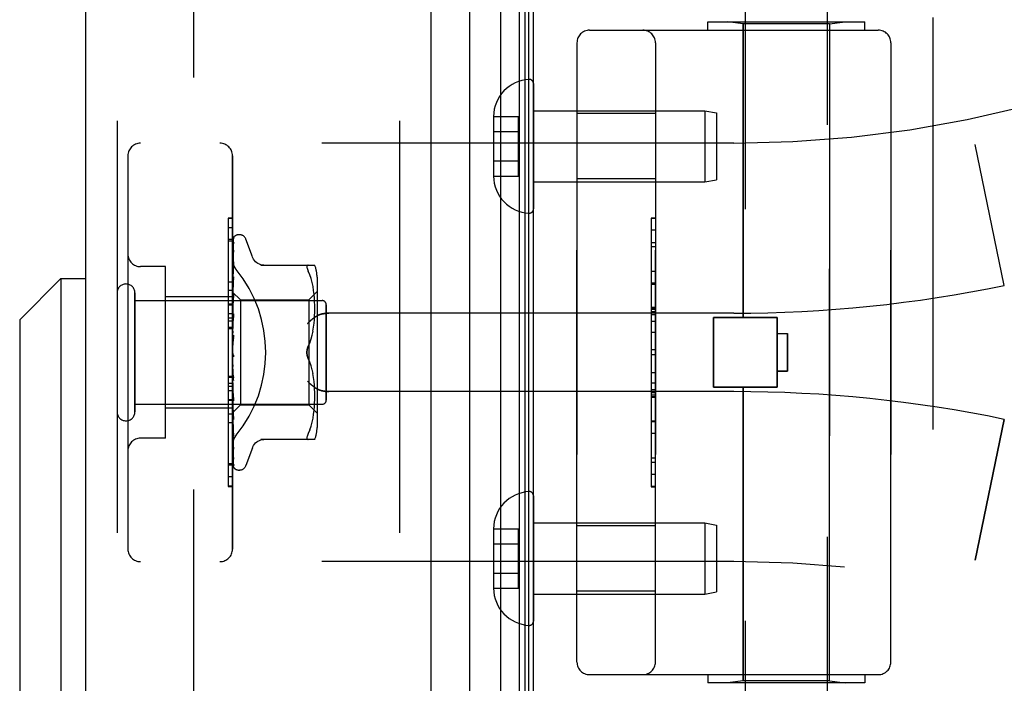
# Model space of a CAD drawing. Header units: inches. Extents: x 0 to 179, y 0 to 116.
# Tile 226 of 234: x 94.56 to 96.91, y 75.71 to 77.3. Entities that reach past the tile are written whole.
import ezdxf

# ---------------------------------------------------------------- set-up
doc = ezdxf.new("R2010")
doc.units = ezdxf.units.IN
doc.header["$LTSCALE"] = 9.842105
doc.header["$MEASUREMENT"] = 0
doc.linetypes.add('HIDDEN', pattern=[0.2, 0.1, -0.1])
doc.layers.get('0').update_dxf_attribs({"linetype": 'CONTINUOUS'})
for name, color, linetype in [('DEFAULT_2', 8, 'HIDDEN'), ('DIMENSIONS', 7, 'CONTINUOUS'), ('LEFTHAND_DOOR_ASSEMBLY', 7, 'CONTINUOUS'), ('RIGHTHAND_DOOR_ASSEMBLY', 7, 'CONTINUOUS')]:
    doc.layers.add(name, color=color, linetype=linetype)
doc.styles.get("Standard").update_dxf_attribs({"font": 'arial.ttf'})
doc.dimstyles.new('DIMSTYLE_1', dxfattribs={"dimtxt": 0.789474, "dimasz": 1.052632, "dimexe": 0.09, "dimexo": 0.07, "dimgap": 0.0375, "dimtad": 0, "dimtih": 1, "dimtoh": 1, "dimzin": 4, "dimdsep": 46, "dimtxsty": 'Standard', "dimblk": '_FILLED', "dimblk1": '_FILLED', "dimblk2": '_FILLED', "dimcen": 0.09, "dimadec": 3, "dimazin": 1, "dimtfac": 1, "dimtdec": 3, "dimtofl": 0, "dimtmove": 0, "dimatfit": 3, "dimldrblk": '_FILLED', "dimfxl": 0, "dimtolj": 1, "dimtzin": 4, "dimarcsym": 0})

# ---------------------------------------------------------------- blocks, each defined once
blk = doc.blocks.new('_FILLED')
at = {"color": 0, "linetype": 'ByBlock'}
blk.add_solid([(0, 0), (-1, 0.2), (-1, -0.2)], dxfattribs=at)
blk = doc.blocks.new('*D12')
at = {"layer": 'DIMENSIONS', "color": 2, "linetype": 'Continuous'}
for p, q in [((95.1522, 81.3753), (90.7153, 81.3753)), ((91.6627, 81.3753), (91.6627, 58.1648)), ((91.6627, 33.3753), (91.6627, 56.5859)), ((95.1632, 33.3753), (90.7153, 33.3753))]:
    blk.add_line(p, q, dxfattribs=at)
at = {"layer": 'DIMENSIONS', "color": 2, "linetype": 'Continuous', "xscale": 1.0526315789, "yscale": 1.0526315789, "zscale": 1.0526315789}
for p, rotation in [((91.6627, 81.3753), 90), ((91.6627, 33.3753), 270)]:
    blk.add_blockref('_FILLED', p, dxfattribs=dict(at, rotation=rotation))
at = {"layer": 'DIMENSIONS', "color": 2, "linetype": 'Continuous', "insert": (91.6627, 57.7701), "char_height": 0.78947, "width": 2.758756, "attachment_point": 2, "line_spacing_factor": 0.9}
blk.add_mtext('48.00', dxfattribs=at)

msp = doc.modelspace()

# ---------------------------------------------------------------- linework, layer by layer
at = {"color": 3, "linetype": 'Continuous'}
msp.add_line((95.785, 33.4793), (95.785, 81.2713), dxfattribs=at)
at = {"layer": 'DEFAULT_2', "color": 8, "linetype": 'HIDDEN'}
msp.add_line((94.9725, 80.1098), (94.9725, 34.6409), dxfattribs=at)
at = {"layer": 'LEFTHAND_DOOR_ASSEMBLY', "color": 8, "linetype": 'HIDDEN'}
for p, q in [((94.79, 80.9903), (94.79, 33.7603)), ((95.465, 80.9903), (95.465, 33.7603)), ((96.2015, 77.2703), (96.2015, 77.2903)), ((96.2015, 77.2903), (96.5765, 77.2903)), ((96.286, 77.2851), (96.2485, 77.2903)), ((96.286, 76.5833), (96.286, 77.2851)), ((96.492, 77.2851), (96.286, 77.2851)), ((96.492, 77.2851), (96.5295, 77.2903)), ((96.492, 75.7156), (96.492, 77.2851)), ((96.5765, 77.2703), (96.5765, 77.2903)), ((96.739, 77.3003), (96.739, 75.7003)), ((95.919, 77.2703), (96.609, 77.2703)), ((95.889, 77.2403), (95.889, 75.7603)), ((96.0765, 75.7603), (96.0765, 77.2403)), ((96.639, 77.2403), (96.639, 75.7603)), ((96.0765, 77.0708), (95.889, 77.0708)), ((96.264, 77.0003), (94.846, 77.0003)), ((96.91, 76.6604), (96.8402, 76.997)), ((94.816, 76.9703), (94.816, 76.0303)), ((95.066, 76.0303), (95.066, 76.9703)), ((96.0765, 76.9148), (95.889, 76.9148)), ((96.0665, 76.8213), (96.0665, 76.1794)), ((96.0665, 76.8213), (96.0765, 76.8213)), ((96.0765, 76.8211), (96.0665, 76.8211)), ((95.056, 76.7981), (95.056, 76.3874)), ((95.066, 76.7981), (95.056, 76.7981)), ((95.066, 76.7697), (95.056, 76.7697)), ((96.0665, 76.763), (96.0765, 76.763)), ((96.0765, 76.7527), (96.0665, 76.7527)), ((94.906, 76.7053), (94.846, 76.7053)), ((94.906, 76.2953), (94.906, 76.7053)), ((96.0765, 76.694), (96.0665, 76.694)), ((95.066, 76.6484), (95.056, 76.6484)), ((96.0665, 76.6637), (96.0765, 76.6637)), ((94.833, 76.3583), (94.833, 76.6423)), ((94.833, 76.6243), (95.28, 76.6243)), ((95.066, 76.6333), (94.906, 76.6333)), ((95.29, 76.3863), (95.29, 76.6143)), ((96.0665, 76.6071), (96.0765, 76.6071)), ((96.0665, 76.607), (96.0765, 76.607)), ((96.0765, 76.6067), (96.0665, 76.6067)), ((95.066, 76.5923), (95.056, 76.5923)), ((95.066, 76.5822), (95.056, 76.5822)), ((95.066, 76.575), (95.056, 76.575)), ((96.264, 76.5941), (95.2964, 76.5941)), ((96.215, 76.4173), (96.215, 76.5833)), ((96.215, 76.5833), (96.367, 76.5833)), ((96.367, 76.4173), (96.367, 76.5833)), ((95.066, 76.56), (95.056, 76.56)), ((96.0665, 76.5488), (96.0765, 76.5488)), ((96.367, 76.5453), (96.392, 76.5453)), ((96.392, 76.5453), (96.392, 76.4553)), ((96.0765, 76.5066), (96.0665, 76.5066)), ((95.056, 76.4437), (95.066, 76.4437)), ((96.392, 76.4553), (96.367, 76.4553)), ((96.0765, 76.4265), (96.0665, 76.4265)), ((96.0765, 76.4109), (96.0665, 76.4109)), ((96.215, 76.4173), (96.367, 76.4173)), ((96.286, 75.7156), (96.286, 76.4173)), ((95.056, 76.3874), (95.066, 76.3874)), ((95.056, 76.387), (95.056, 76.1797)), ((95.066, 76.387), (95.056, 76.387)), ((95.066, 76.3854), (95.056, 76.3854)), ((96.264, 76.4066), (95.2964, 76.4066)), ((96.0765, 76.4033), (96.0665, 76.4033)), ((96.0765, 76.3979), (96.0665, 76.3979)), ((96.0765, 76.3931), (96.0665, 76.3931)), ((94.833, 76.3763), (95.28, 76.3763)), ((95.066, 76.3673), (94.906, 76.3673)), ((96.91, 76.3403), (96.8402, 76.0037)), ((95.066, 76.3319), (95.056, 76.3319)), ((96.0765, 76.3347), (96.0665, 76.3347)), ((94.906, 76.2953), (94.846, 76.2953)), ((95.056, 76.235), (95.066, 76.235)), ((96.0765, 76.2084), (96.0665, 76.2084)), ((95.066, 76.1806), (95.056, 76.1806)), ((95.056, 76.1797), (95.066, 76.1797)), ((96.0765, 76.1794), (96.0665, 76.1794)), ((96.0765, 76.0858), (95.889, 76.0858)), ((96.264, 76.0003), (94.846, 76.0003)), ((96.0765, 75.9298), (95.889, 75.9298)), ((95.919, 75.7303), (96.609, 75.7303)), ((96.2015, 75.7303), (96.2015, 75.7103)), ((96.5765, 75.7303), (96.5765, 75.7103)), ((96.5765, 75.7103), (96.2015, 75.7103)), ((96.286, 75.7156), (96.2485, 75.7103)), ((96.492, 75.7156), (96.286, 75.7156)), ((96.492, 75.7156), (96.5295, 75.7103))]:
    msp.add_line(p, q, dxfattribs=at)
for points in [[(95.0748, 76.6983), (95.0743, 76.6989), (95.0738, 76.6995), (95.0734, 76.7001), (95.0729, 76.7008), (95.0725, 76.7014), (95.0721, 76.7021), (95.0716, 76.7027), (95.0712, 76.7034), (95.0708, 76.7041), (95.0704, 76.7048), (95.0701, 76.7056), (95.0697, 76.7063), (95.0694, 76.7071), (95.069, 76.7078), (95.0687, 76.7086), (95.0684, 76.7093), (95.0681, 76.7101), (95.0678, 76.7109), (95.0676, 76.7117), (95.0674, 76.7125), (95.0671, 76.7132), (95.0669, 76.714), (95.0668, 76.7148), (95.0666, 76.7156), (95.0665, 76.7164), (95.0663, 76.7171), (95.0662, 76.7179), (95.0661, 76.7187), (95.0661, 76.7195), (95.066, 76.7202), (95.066, 76.721), (95.066, 76.7217)], [(95.2452, 76.5691), (95.2457, 76.5697), (95.2462, 76.5702), (95.2468, 76.5708), (95.2473, 76.5714), (95.2479, 76.5719), (95.2484, 76.5725), (95.249, 76.5731), (95.2496, 76.5736), (95.2502, 76.5742), (95.2508, 76.5748), (95.2514, 76.5753), (95.252, 76.5759), (95.2527, 76.5764), (95.2533, 76.577), (95.2539, 76.5775), (95.2546, 76.5781), (95.2552, 76.5786), (95.2559, 76.5792), (95.2566, 76.5797), (95.2572, 76.5802), (95.2579, 76.5807), (95.2585, 76.5813), (95.2592, 76.5818), (95.2599, 76.5822), (95.2605, 76.5827), (95.2612, 76.5832), (95.2619, 76.5837), (95.2625, 76.5841), (95.2632, 76.5846), (95.2638, 76.585), (95.2645, 76.5855), (95.2651, 76.5859), (95.2658, 76.5863), (95.2664, 76.5867)], [(95.2964, 76.5941), (95.2951, 76.5941), (95.2939, 76.5941), (95.2926, 76.594), (95.2913, 76.5939), (95.2901, 76.5938), (95.2889, 76.5937), (95.2876, 76.5936), (95.2864, 76.5934), (95.2853, 76.5932), (95.2841, 76.593), (95.283, 76.5928), (95.2819, 76.5926), (95.2808, 76.5924), (95.2797, 76.5921), (95.2787, 76.5918), (95.2777, 76.5916), (95.2767, 76.5913), (95.2758, 76.591), (95.2748, 76.5907), (95.2739, 76.5903), (95.2731, 76.59), (95.2722, 76.5897), (95.2714, 76.5893), (95.2706, 76.589), (95.2699, 76.5886), (95.2691, 76.5882), (95.2684, 76.5879), (95.2677, 76.5875), (95.2671, 76.5871), (95.2664, 76.5867)], [(95.2664, 76.414), (95.2658, 76.4144), (95.2651, 76.4148), (95.2645, 76.4152), (95.2638, 76.4157), (95.2632, 76.4161), (95.2625, 76.4166), (95.2619, 76.417), (95.2612, 76.4175), (95.2605, 76.418), (95.2599, 76.4184), (95.2592, 76.4189), (95.2585, 76.4194), (95.2579, 76.42), (95.2572, 76.4205), (95.2566, 76.421), (95.2559, 76.4215), (95.2552, 76.4221), (95.2546, 76.4226), (95.2539, 76.4231), (95.2533, 76.4237), (95.2527, 76.4243), (95.252, 76.4248), (95.2514, 76.4254), (95.2508, 76.4259), (95.2502, 76.4265), (95.2496, 76.4271), (95.249, 76.4276), (95.2484, 76.4282), (95.2479, 76.4288), (95.2473, 76.4293), (95.2468, 76.4299), (95.2462, 76.4305), (95.2457, 76.431), (95.2452, 76.4316)], [(95.2664, 76.414), (95.2671, 76.4136), (95.2677, 76.4132), (95.2684, 76.4128), (95.2691, 76.4125), (95.2699, 76.4121), (95.2706, 76.4117), (95.2714, 76.4114), (95.2722, 76.411), (95.2731, 76.4107), (95.2739, 76.4104), (95.2748, 76.41), (95.2758, 76.4097), (95.2767, 76.4094), (95.2777, 76.4091), (95.2787, 76.4088), (95.2797, 76.4086), (95.2808, 76.4083), (95.2819, 76.4081), (95.283, 76.4079), (95.2841, 76.4076), (95.2853, 76.4075), (95.2864, 76.4073), (95.2876, 76.4071), (95.2889, 76.407), (95.2901, 76.4069), (95.2913, 76.4068), (95.2926, 76.4067), (95.2939, 76.4066), (95.2951, 76.4066), (95.2964, 76.4066)], [(95.066, 76.279), (95.066, 76.2797), (95.066, 76.2805), (95.0661, 76.2812), (95.0661, 76.282), (95.0662, 76.2828), (95.0663, 76.2835), (95.0665, 76.2843), (95.0666, 76.2851), (95.0668, 76.2859), (95.0669, 76.2867), (95.0671, 76.2875), (95.0674, 76.2882), (95.0676, 76.289), (95.0678, 76.2898), (95.0681, 76.2906), (95.0684, 76.2914), (95.0687, 76.2921), (95.069, 76.2929), (95.0694, 76.2936), (95.0697, 76.2944), (95.0701, 76.2951), (95.0704, 76.2958), (95.0708, 76.2966), (95.0712, 76.2973), (95.0716, 76.298), (95.0721, 76.2986), (95.0725, 76.2993), (95.0729, 76.2999), (95.0734, 76.3006), (95.0738, 76.3012), (95.0743, 76.3018), (95.0748, 76.3024)]]:
    msp.add_lwpolyline(points, dxfattribs=at)
for centre, radius, start, end in [((96.264, 79.7755), 2.7751, 270, 316.1116), ((95.919, 77.2403), 0.03, 90, 180), ((96.0465, 77.2403), 0.03, 0, 90), ((96.609, 77.2403), 0.03, 0, 90), ((94.846, 76.9703), 0.03, 90, 180), ((95.036, 76.9703), 0.03, 0, 90), ((94.846, 76.7353), 0.03, 180, 270), ((94.8115, 76.6423), 0.0215, 360, 180), ((96.264, 79.7755), 3.1814, 270, 281.7157), ((95.28, 76.6143), 0.01, 360, 90), ((95.28, 76.3863), 0.01, 270, 0), ((96.264, 73.2252), 3.1814, 78.2843, 90), ((94.8115, 76.3583), 0.0215, 180, 0), ((94.846, 76.2653), 0.03, 90, 180), ((94.846, 76.0303), 0.03, 180, 270), ((95.036, 76.0303), 0.03, 270, 360), ((96.264, 73.2252), 2.7751, 43.8884, 90), ((95.919, 75.7603), 0.03, 180, 270), ((96.0465, 75.7603), 0.03, 270, 360), ((96.609, 75.7603), 0.03, 270, 360)]:
    msp.add_arc(centre, radius, start, end, dxfattribs=at)
msp.add_ellipse((94.833, 76.5003), major_axis=(0, 0.3125), ratio=1, start_param=-2.256904, end_param=-0.884689, dxfattribs=at)
at = {"layer": 'RIGHTHAND_DOOR_ASSEMBLY', "color": 7, "linetype": 'Continuous'}
for p, q in [((95.7073, 33.71), (95.7073, 81.0407)), ((95.7507, 81.0318), (95.7507, 33.7189)), ((95.7643, 81.025), (95.7643, 33.7257)), ((95.7731, 81.0226), (95.7731, 33.728)), ((95.6321, 81.0123), (95.6321, 33.7384)), ((94.5575, 76.5781), (94.6559, 76.6765)), ((94.6559, 76.6765), (94.6559, 75.5742)), ((94.6559, 76.6765), (94.715, 76.6765)), ((94.5575, 76.5781), (94.5575, 75.6726))]:
    msp.add_line(p, q, dxfattribs=at)
at = {"layer": 'RIGHTHAND_DOOR_ASSEMBLY', "color": 3, "linetype": 'Continuous'}
for p, q in [((94.715, 80.9903), (94.715, 33.7603)), ((95.54, 80.9903), (95.54, 33.7603))]:
    msp.add_line(p, q, dxfattribs=at)
at = {"layer": 'RIGHTHAND_DOOR_ASSEMBLY', "color": 8, "linetype": 'HIDDEN'}
for p, q in [((94.79, 80.9903), (94.79, 33.7603)), ((95.465, 80.9903), (95.465, 33.7603)), ((96.487, 78.0283), (96.487, 75.1803)), ((96.291, 77.8269), (96.291, 75.1803)), ((96.2015, 77.2703), (96.2015, 77.2903)), ((96.2015, 77.2903), (96.5765, 77.2903)), ((96.286, 77.2851), (96.2485, 77.2903)), ((96.286, 77.2851), (96.286, 76.5833)), ((96.492, 77.2851), (96.286, 77.2851)), ((96.492, 77.2851), (96.5295, 77.2903)), ((96.492, 77.2851), (96.492, 75.7156)), ((96.5765, 77.2703), (96.5765, 77.2903)), ((96.739, 77.3003), (96.739, 75.7003)), ((95.919, 77.2703), (96.609, 77.2703)), ((95.889, 75.7603), (95.889, 77.2403)), ((96.0765, 77.2403), (96.0765, 75.7603)), ((96.639, 75.7603), (96.639, 77.2403)), ((95.785, 77.1427), (95.785, 76.843)), ((95.785, 77.0778), (96.1941, 77.0778)), ((96.0765, 77.0708), (95.889, 77.0708)), ((96.1941, 77.0778), (96.1941, 76.9078)), ((96.1941, 77.0778), (96.2225, 77.0728)), ((96.2225, 77.0728), (96.2225, 76.9128)), ((95.6895, 77.0639), (95.6895, 77.0628)), ((95.6895, 77.0639), (95.7495, 77.0639)), ((95.6895, 77.0628), (95.6895, 76.9229)), ((95.7495, 76.9218), (95.7495, 77.0639)), ((95.6895, 77.0278), (95.7495, 77.0278)), ((96.264, 77.0003), (94.846, 77.0003)), ((96.91, 76.6604), (96.8402, 76.997)), ((94.816, 76.9703), (94.816, 76.0303)), ((95.066, 76.9703), (95.066, 76.0303)), ((95.6895, 76.9578), (95.7495, 76.9578)), ((95.6895, 76.9229), (95.6895, 76.9218)), ((95.6895, 76.9218), (95.7495, 76.9218)), ((95.785, 76.9078), (96.1941, 76.9078)), ((96.0765, 76.9148), (95.889, 76.9148)), ((96.1941, 76.9078), (96.2225, 76.9128)), ((95.056, 76.821), (95.056, 76.6137)), ((95.066, 76.821), (95.056, 76.821)), ((95.066, 76.8201), (95.056, 76.8201)), ((96.0665, 76.8213), (96.0665, 76.1794)), ((96.0765, 76.8213), (96.0665, 76.8213)), ((96.0765, 76.7923), (96.0665, 76.7923)), ((95.066, 76.7657), (95.056, 76.7657)), ((95.0668, 76.6432), (95.0686, 76.772)), ((95.0668, 76.6431), (95.0686, 76.7714)), ((95.0668, 76.6381), (95.0686, 76.7628)), ((95.0686, 76.7619), (95.068, 76.7607)), ((95.0694, 76.7742), (95.0689, 76.7736)), ((95.0825, 76.7816), (95.0817, 76.7816)), ((95.1135, 76.7283), (95.0982, 76.7706)), ((95.0668, 76.6379), (95.0686, 76.761)), ((95.0668, 76.628), (95.0686, 76.744)), ((95.0668, 76.6277), (95.0686, 76.7411)), ((95.0686, 76.744), (95.0687, 76.7445)), ((95.0686, 76.7412), (95.0687, 76.7417)), ((95.0668, 76.6132), (95.0686, 76.7165)), ((95.0686, 76.7165), (95.0686, 76.7166)), ((95.0686, 76.7165), (95.0686, 76.7165)), ((94.906, 76.7053), (94.846, 76.7053)), ((94.906, 76.2953), (94.906, 76.7053)), ((95.0666, 76.6999), (95.066, 76.6942)), ((95.0674, 76.707), (95.0666, 76.6999)), ((95.0668, 76.6129), (95.0686, 76.7126)), ((95.0686, 76.7126), (95.0686, 76.7127)), ((95.1333, 76.7087), (95.2625, 76.7087)), ((95.2507, 76.6856), (95.2471, 76.6941)), ((95.056, 76.6688), (95.066, 76.6688)), ((95.0679, 76.6738), (95.0666, 76.6616)), ((95.0668, 76.5944), (95.0686, 76.6811)), ((95.0668, 76.594), (95.0686, 76.6764)), ((95.0686, 76.681), (95.0679, 76.6738)), ((95.0686, 76.6811), (95.0686, 76.681)), ((95.2538, 76.6768), (95.2507, 76.6857)), ((95.2563, 76.6674), (95.2537, 76.6768)), ((95.2583, 76.6579), (95.2562, 76.6675)), ((95.268, 76.6799), (95.268, 76.3208)), ((95.0666, 76.6616), (95.066, 76.6554)), ((95.066, 76.6446), (95.085, 76.6256)), ((95.248, 76.6256), (95.268, 76.6456)), ((95.2598, 76.6483), (95.2583, 76.6579)), ((95.2609, 76.639), (95.2598, 76.6484)), ((96.0765, 76.666), (96.0665, 76.666)), ((94.833, 76.6423), (94.833, 76.3583)), ((94.833, 76.6243), (95.28, 76.6243)), ((95.066, 76.6333), (94.906, 76.6333)), ((95.066, 76.6411), (95.0668, 76.6381)), ((95.066, 76.6325), (95.0668, 76.628)), ((95.066, 76.6241), (95.0668, 76.6278)), ((95.0674, 76.6264), (95.066, 76.6109)), ((95.0668, 76.6432), (95.0668, 76.6432)), ((95.0668, 76.6431), (95.0668, 76.6432)), ((95.0668, 76.5722), (95.0686, 76.6392)), ((95.0668, 76.6381), (95.0668, 76.6379)), ((95.0668, 76.6379), (95.0668, 76.6381)), ((95.0668, 76.5717), (95.0686, 76.6338)), ((95.0668, 76.628), (95.0668, 76.6278)), ((95.0668, 76.6277), (95.0668, 76.628)), ((95.0686, 76.639), (95.0674, 76.6264)), ((95.0686, 76.6392), (95.0686, 76.639)), ((95.085, 76.6256), (95.085, 76.3751)), ((95.085, 76.6256), (95.248, 76.6256)), ((95.248, 76.6256), (95.248, 76.3751)), ((95.2616, 76.63), (95.2609, 76.639)), ((95.2621, 76.6214), (95.2616, 76.6301)), ((95.2624, 76.613), (95.2621, 76.6215)), ((95.066, 76.6153), (95.056, 76.6153)), ((95.056, 76.6137), (95.066, 76.6137)), ((95.056, 76.6133), (95.056, 76.2026)), ((95.066, 76.6133), (95.056, 76.6133)), ((95.066, 76.6192), (95.0668, 76.6133)), ((95.066, 76.6079), (95.0668, 76.613)), ((95.066, 76.6015), (95.0668, 76.5945)), ((95.0668, 76.6129), (95.0668, 76.6133)), ((95.0668, 76.6132), (95.0668, 76.613)), ((95.2625, 76.6047), (95.2624, 76.6131)), ((95.2624, 76.5963), (95.2625, 76.6049)), ((95.29, 76.6143), (95.29, 76.3863)), ((96.0765, 76.6076), (96.0665, 76.6076)), ((96.0765, 76.6028), (96.0665, 76.6028)), ((96.0765, 76.5974), (96.0665, 76.5974)), ((95.066, 76.5877), (95.0668, 76.5941)), ((95.0686, 76.5919), (95.066, 76.5624)), ((95.066, 76.5803), (95.0668, 76.5723)), ((95.0668, 76.594), (95.0668, 76.5945)), ((95.0668, 76.5944), (95.0668, 76.5941)), ((95.0668, 76.5473), (95.0686, 76.5922)), ((95.0668, 76.5468), (95.0686, 76.5862)), ((95.0686, 76.5922), (95.0686, 76.592)), ((95.2608, 76.5697), (95.2616, 76.579)), ((95.2616, 76.5788), (95.2621, 76.5879)), ((95.2621, 76.5877), (95.2624, 76.5964)), ((96.264, 76.5941), (95.2964, 76.5941)), ((96.0765, 76.5898), (96.0665, 76.5898)), ((96.0765, 76.5742), (96.0665, 76.5742)), ((96.215, 76.5833), (96.215, 76.4173)), ((96.367, 76.5833), (96.215, 76.5833)), ((96.367, 76.5833), (96.367, 76.4173)), ((95.066, 76.557), (95.056, 76.557)), ((95.066, 76.5644), (95.0668, 76.5719)), ((95.066, 76.5561), (95.0668, 76.5475)), ((95.0668, 76.5721), (95.0668, 76.5723)), ((95.0668, 76.5722), (95.0668, 76.5719)), ((95.0668, 76.5717), (95.0668, 76.5721)), ((95.2563, 76.5416), (95.2583, 76.5511)), ((95.2582, 76.551), (95.2598, 76.5605)), ((95.2597, 76.5604), (95.2609, 76.5699)), ((95.066, 76.5388), (95.0668, 76.547)), ((95.0686, 76.5417), (95.066, 76.5118)), ((95.066, 76.5299), (95.0668, 76.521)), ((95.0668, 76.5468), (95.0668, 76.5475)), ((95.0668, 76.5473), (95.0668, 76.547)), ((95.2538, 76.5324), (95.2563, 76.5417)), ((96.367, 76.5453), (96.392, 76.5453)), ((96.392, 76.4553), (96.392, 76.5453)), ((95.066, 76.5026), (95.0668, 76.4938)), ((95.0667, 76.5198), (95.0673, 76.5246)), ((95.2507, 76.5235), (95.2471, 76.5149)), ((95.066, 76.4968), (95.0662, 76.4964)), ((95.066, 76.4844), (95.0668, 76.4933)), ((95.0671, 76.4947), (95.0672, 76.4946)), ((95.2507, 76.4772), (95.2471, 76.4858)), ((96.0765, 76.4941), (96.0665, 76.4941)), ((95.066, 76.4753), (95.0668, 76.4668)), ((95.066, 76.4575), (95.0668, 76.4663)), ((95.0686, 76.4336), (95.066, 76.4634)), ((95.0668, 76.4672), (95.0668, 76.4663)), ((95.0676, 76.4542), (95.0668, 76.4672)), ((95.0668, 76.4666), (95.0668, 76.4668)), ((95.0686, 76.4334), (95.0668, 76.4666)), ((95.2538, 76.4683), (95.2507, 76.4772)), ((95.2563, 76.459), (95.2538, 76.4683)), ((95.2583, 76.4496), (95.2563, 76.4591)), ((95.066, 76.4407), (95.056, 76.4407)), ((95.066, 76.4489), (95.0668, 76.441)), ((95.066, 76.4322), (95.0668, 76.4405)), ((95.0686, 76.3902), (95.0668, 76.4412)), ((95.0668, 76.4412), (95.0668, 76.4405)), ((95.0668, 76.4407), (95.0668, 76.441)), ((95.0686, 76.3844), (95.0668, 76.4407)), ((95.0686, 76.4396), (95.0676, 76.4542)), ((95.0686, 76.4336), (95.0686, 76.4334)), ((95.2598, 76.4402), (95.2582, 76.4497)), ((95.2609, 76.4308), (95.2597, 76.4403)), ((96.0665, 76.4519), (96.0765, 76.4519)), ((96.367, 76.4553), (96.392, 76.4553)), ((95.066, 76.4257), (95.056, 76.4257)), ((95.066, 76.4185), (95.056, 76.4185)), ((95.066, 76.4243), (95.0668, 76.4173)), ((95.066, 76.4094), (95.0668, 76.4169)), ((95.066, 76.4136), (95.0666, 76.4068)), ((95.0686, 76.3449), (95.0668, 76.4175)), ((95.0668, 76.4175), (95.0668, 76.4169)), ((95.0668, 76.417), (95.0668, 76.4173)), ((95.0686, 76.3398), (95.0668, 76.417)), ((95.2616, 76.4217), (95.2608, 76.431)), ((95.2621, 76.4128), (95.2616, 76.4219)), ((95.2624, 76.4042), (95.2621, 76.413)), ((96.367, 76.4173), (96.215, 76.4173)), ((96.286, 76.4173), (96.286, 75.7156)), ((95.066, 76.4084), (95.056, 76.4084)), ((95.066, 76.4025), (95.0668, 76.3967)), ((95.066, 76.3898), (95.0668, 76.3963)), ((95.0666, 76.4068), (95.0686, 76.3847)), ((95.0686, 76.3053), (95.0668, 76.3968)), ((95.0668, 76.3968), (95.0668, 76.3963)), ((95.0668, 76.3964), (95.0668, 76.3967)), ((95.0686, 76.301), (95.0668, 76.3964)), ((95.2621, 76.3792), (95.2624, 76.3877)), ((95.2625, 76.3958), (95.2624, 76.4044)), ((95.2624, 76.3876), (95.2625, 76.396)), ((96.264, 76.4066), (95.2964, 76.4066)), ((96.0765, 76.394), (96.0665, 76.394)), ((96.0665, 76.3937), (96.0765, 76.3937)), ((96.0665, 76.3935), (96.0765, 76.3935)), ((94.833, 76.3763), (95.28, 76.3763)), ((95.066, 76.3673), (94.906, 76.3673)), ((95.066, 76.3842), (95.0668, 76.3798)), ((95.066, 76.3743), (95.0668, 76.3795)), ((95.066, 76.3701), (95.0668, 76.3672)), ((95.066, 76.3633), (95.0668, 76.367)), ((95.0668, 76.3798), (95.0668, 76.3795)), ((95.0686, 76.2728), (95.0668, 76.3798)), ((95.0668, 76.3795), (95.0668, 76.3798)), ((95.0686, 76.2694), (95.0668, 76.3795)), ((95.0668, 76.3569), (95.085, 76.3751)), ((95.0668, 76.3673), (95.0668, 76.367)), ((95.0686, 76.2485), (95.0668, 76.3673)), ((95.0668, 76.3671), (95.0668, 76.3672)), ((95.0686, 76.2461), (95.0668, 76.3671)), ((95.0686, 76.3847), (95.0686, 76.3844)), ((95.085, 76.3751), (95.248, 76.3751)), ((95.248, 76.3751), (95.268, 76.3551)), ((95.2598, 76.3523), (95.2609, 76.3617)), ((95.2609, 76.3617), (95.2616, 76.3707)), ((95.2616, 76.3706), (95.2621, 76.3793)), ((95.066, 76.3523), (95.056, 76.3523)), ((95.066, 76.3561), (95.0668, 76.3569)), ((95.0668, 76.3595), (95.0668, 76.3594)), ((95.0686, 76.2321), (95.0668, 76.3595)), ((95.0668, 76.3594), (95.0668, 76.3595)), ((95.0668, 76.3569), (95.0668, 76.3569)), ((95.0686, 76.2278), (95.0668, 76.3569)), ((95.0674, 76.3519), (95.0686, 76.34)), ((95.0686, 76.34), (95.0686, 76.3398)), ((95.2562, 76.3332), (95.2583, 76.3428)), ((95.2583, 76.3428), (95.2598, 76.3524)), ((96.8402, 76.0037), (96.91, 76.3403)), ((95.066, 76.3251), (95.0666, 76.3191)), ((95.0666, 76.3191), (95.0674, 76.3115)), ((95.2507, 76.3151), (95.2471, 76.3066)), ((95.2507, 76.315), (95.2538, 76.3239)), ((95.2537, 76.3239), (95.2563, 76.3333)), ((96.0665, 76.337), (96.0765, 76.337)), ((94.906, 76.2953), (94.846, 76.2953)), ((95.0686, 76.301), (95.0686, 76.301)), ((95.2625, 76.292), (95.1333, 76.292)), ((96.0765, 76.3067), (96.0665, 76.3067)), ((95.0687, 76.2691), (95.0686, 76.2694)), ((95.1135, 76.2724), (95.0982, 76.2301)), ((95.0687, 76.2454), (95.0686, 76.2462)), ((96.0765, 76.2479), (96.0665, 76.2479)), ((95.066, 76.231), (95.056, 76.231)), ((95.07, 76.2239), (95.0703, 76.2236)), ((96.0665, 76.2377), (96.0765, 76.2377)), ((95.066, 76.2026), (95.056, 76.2026)), ((95.0825, 76.2191), (95.0817, 76.2191)), ((96.0765, 76.1796), (96.0665, 76.1796)), ((96.0665, 76.1794), (96.0765, 76.1794)), ((95.785, 76.1577), (95.785, 75.858)), ((95.785, 76.0928), (96.1941, 76.0928)), ((96.0765, 76.0858), (95.889, 76.0858)), ((96.1941, 76.0928), (96.1941, 75.9228)), ((96.1941, 76.0928), (96.2225, 76.0878)), ((96.2225, 76.0878), (96.2225, 75.9278)), ((95.6895, 76.0789), (95.6895, 76.0778)), ((95.6895, 76.0789), (95.7495, 76.0789)), ((95.6895, 76.0778), (95.6895, 75.9379)), ((95.7495, 75.9368), (95.7495, 76.0789)), ((95.6895, 76.0428), (95.7495, 76.0428)), ((96.264, 76.0003), (94.846, 76.0003)), ((95.6895, 75.9728), (95.7495, 75.9728)), ((95.6895, 75.9379), (95.6895, 75.9368)), ((95.6895, 75.9368), (95.7495, 75.9368)), ((95.785, 75.9228), (96.1941, 75.9228)), ((96.0765, 75.9298), (95.889, 75.9298)), ((96.1941, 75.9228), (96.2225, 75.9278)), ((95.919, 75.7303), (96.609, 75.7303)), ((96.2015, 75.7303), (96.2015, 75.7103)), ((96.5765, 75.7303), (96.5765, 75.7103)), ((96.5765, 75.7103), (96.2015, 75.7103)), ((96.286, 75.7156), (96.2485, 75.7103)), ((96.492, 75.7156), (96.286, 75.7156)), ((96.492, 75.7156), (96.5295, 75.7103))]:
    msp.add_line(p, q, dxfattribs=at)
for points in [[(95.0693, 76.7747), (95.0689, 76.7738), (95.0683, 76.7725), (95.0678, 76.7711), (95.0673, 76.7697), (95.0668, 76.7682), (95.0664, 76.7665), (95.066, 76.7649)], [(95.0689, 76.7736), (95.0687, 76.7732), (95.0684, 76.7728), (95.0681, 76.7724), (95.0678, 76.7719), (95.0675, 76.7714), (95.0672, 76.7709), (95.0669, 76.7703), (95.0666, 76.7697), (95.0663, 76.769), (95.0661, 76.7684), (95.066, 76.7681)], [(95.0668, 76.7725), (95.0668, 76.7724), (95.0664, 76.7715), (95.066, 76.7706)], [(95.0688, 76.7639), (95.0684, 76.7625), (95.068, 76.7605), (95.0675, 76.7584), (95.0671, 76.7562), (95.0667, 76.754), (95.0663, 76.7517), (95.066, 76.75)], [(95.0686, 76.772), (95.0687, 76.7726), (95.0688, 76.7732), (95.0689, 76.7738), (95.0691, 76.7743), (95.0693, 76.7747)], [(95.0686, 76.7714), (95.0687, 76.7718), (95.0687, 76.7724), (95.0689, 76.773), (95.069, 76.7734), (95.0692, 76.7738), (95.0693, 76.7741), (95.0694, 76.7743), (95.0694, 76.7743)], [(95.0686, 76.7627), (95.0687, 76.7632), (95.0687, 76.7637), (95.0688, 76.7639)], [(95.0688, 76.7623), (95.0689, 76.7624), (95.0689, 76.7624), (95.0689, 76.7623), (95.0688, 76.7622), (95.0686, 76.7619)], [(95.0686, 76.761), (95.0687, 76.7614), (95.0687, 76.7619), (95.0688, 76.7622), (95.0688, 76.7623)], [(95.0694, 76.7743), (95.0695, 76.7743), (95.0694, 76.7742)], [(95.068, 76.7607), (95.0677, 76.7602), (95.0674, 76.7597), (95.0671, 76.7591), (95.0668, 76.7585), (95.0666, 76.7579), (95.0663, 76.7572), (95.0661, 76.7566), (95.066, 76.7564)], [(95.0687, 76.7445), (95.0683, 76.7425), (95.0679, 76.7397), (95.0675, 76.7368), (95.067, 76.734), (95.0666, 76.731), (95.0662, 76.7281), (95.066, 76.7262)], [(95.0675, 76.739), (95.0671, 76.7383), (95.0668, 76.7376), (95.0665, 76.7368), (95.0662, 76.736), (95.066, 76.7355)], [(95.0687, 76.7417), (95.0687, 76.7417), (95.0687, 76.7416), (95.0686, 76.7414), (95.0685, 76.7411), (95.0683, 76.7407), (95.068, 76.7402), (95.0675, 76.739)], [(95.066, 76.7217), (95.066, 76.721), (95.066, 76.7202), (95.0661, 76.7195), (95.0661, 76.7187), (95.0662, 76.7179), (95.0663, 76.7171), (95.0665, 76.7164), (95.0666, 76.7156), (95.0668, 76.7148), (95.0669, 76.714), (95.0671, 76.7132), (95.0674, 76.7125), (95.0676, 76.7117), (95.0678, 76.7109), (95.0681, 76.7101), (95.0684, 76.7093), (95.0687, 76.7086), (95.069, 76.7078), (95.0694, 76.7071), (95.0697, 76.7063), (95.0701, 76.7056), (95.0704, 76.7048), (95.0708, 76.7041), (95.0712, 76.7034), (95.0716, 76.7027), (95.0721, 76.7021), (95.0725, 76.7014), (95.0729, 76.7008), (95.0734, 76.7001), (95.0738, 76.6995), (95.0743, 76.6989), (95.0748, 76.6983)], [(95.0686, 76.7166), (95.0683, 76.7141), (95.0674, 76.707)], [(95.1411, 76.7087), (95.1375, 76.7089), (95.1338, 76.7096), (95.1302, 76.7108), (95.1268, 76.7124), (95.1237, 76.7145), (95.1208, 76.7169), (95.1183, 76.7197), (95.1162, 76.7227), (95.1145, 76.726), (95.1137, 76.7279)], [(95.0686, 76.7127), (95.0686, 76.7127), (95.0686, 76.7125), (95.0685, 76.7123), (95.0684, 76.7118), (95.0682, 76.7113), (95.0679, 76.7107), (95.0676, 76.7101), (95.0673, 76.7093), (95.067, 76.7086), (95.0666, 76.7078), (95.0662, 76.7069), (95.066, 76.7062)], [(95.2471, 76.7087), (95.2458, 76.7085), (95.2448, 76.708), (95.2442, 76.7072), (95.2438, 76.7061), (95.2436, 76.7048), (95.2438, 76.7032), (95.2442, 76.7014), (95.2448, 76.6993), (95.2458, 76.6969), (95.2471, 76.6941)], [(95.0668, 76.6715), (95.0665, 76.6708), (95.0662, 76.67), (95.066, 76.6695)], [(95.0686, 76.6764), (95.0686, 76.6762), (95.0686, 76.6759), (95.0685, 76.6754), (95.0683, 76.6749), (95.0681, 76.6743), (95.0678, 76.6737), (95.0675, 76.673), (95.0668, 76.6715)], [(95.066, 76.6445), (95.0662, 76.6442), (95.0664, 76.6439), (95.0666, 76.6436), (95.0668, 76.6432)], [(95.066, 76.6442), (95.0663, 76.6439), (95.0665, 76.6436), (95.0666, 76.6434), (95.0667, 76.6433), (95.0668, 76.6432), (95.0668, 76.6432)], [(95.066, 76.6436), (95.0663, 76.6434), (95.0665, 76.6432), (95.0666, 76.6431), (95.0667, 76.6431), (95.0668, 76.6431), (95.0668, 76.6431)], [(95.066, 76.6428), (95.0662, 76.6429), (95.0664, 76.643), (95.0666, 76.6431), (95.0668, 76.6432)], [(95.066, 76.6397), (95.0663, 76.6392), (95.0665, 76.6389), (95.0666, 76.6386), (95.0667, 76.6383), (95.0668, 76.6381), (95.0668, 76.6381)], [(95.066, 76.6359), (95.0662, 76.6365), (95.0664, 76.637), (95.0666, 76.6375), (95.0668, 76.6379)], [(95.066, 76.6378), (95.0663, 76.6377), (95.0665, 76.6377), (95.0666, 76.6377), (95.0667, 76.6378), (95.0668, 76.6379)], [(95.066, 76.6301), (95.0663, 76.6296), (95.0665, 76.6291), (95.0666, 76.6287), (95.0667, 76.6283), (95.0668, 76.628), (95.0668, 76.628)], [(95.0674, 76.6299), (95.0667, 76.6284), (95.0663, 76.6276), (95.066, 76.6268)], [(95.066, 76.627), (95.0663, 76.627), (95.0665, 76.6271), (95.0666, 76.6273), (95.0667, 76.6275), (95.0668, 76.6277)], [(95.0686, 76.6338), (95.0686, 76.6336), (95.0686, 76.6332), (95.0685, 76.6326), (95.0683, 76.632), (95.068, 76.6313), (95.0677, 76.6306), (95.0674, 76.6299)], [(95.066, 76.6158), (95.0663, 76.6152), (95.0665, 76.6147), (95.0666, 76.6142), (95.0667, 76.6137), (95.0668, 76.6133), (95.0668, 76.6132)], [(95.066, 76.6116), (95.0663, 76.6118), (95.0665, 76.612), (95.0666, 76.6122), (95.0667, 76.6126), (95.0668, 76.6129)], [(95.066, 76.5973), (95.0663, 76.5967), (95.0665, 76.5961), (95.0666, 76.5956), (95.0667, 76.5951), (95.0668, 76.5946), (95.0668, 76.5944)], [(95.066, 76.5923), (95.0663, 76.5925), (95.0665, 76.5928), (95.0666, 76.5932), (95.0667, 76.5936), (95.0668, 76.594)], [(95.0686, 76.5863), (95.0686, 76.5857), (95.0684, 76.585), (95.0682, 76.5843), (95.068, 76.5836), (95.0677, 76.5829), (95.0673, 76.5823), (95.067, 76.5817), (95.0667, 76.5811), (95.0664, 76.5805), (95.0661, 76.5799), (95.066, 76.5797)], [(95.066, 76.5753), (95.0663, 76.5747), (95.0665, 76.5741), (95.0666, 76.5735), (95.0667, 76.5729), (95.0668, 76.5724), (95.0668, 76.5722)], [(95.2664, 76.5867), (95.2658, 76.5863), (95.2651, 76.5859), (95.2645, 76.5855), (95.2638, 76.585), (95.2632, 76.5846), (95.2625, 76.5841), (95.2619, 76.5837), (95.2612, 76.5832), (95.2605, 76.5827), (95.2599, 76.5822), (95.2592, 76.5818), (95.2585, 76.5813), (95.2579, 76.5807), (95.2572, 76.5802), (95.2566, 76.5797), (95.2559, 76.5792), (95.2552, 76.5786), (95.2546, 76.5781), (95.2539, 76.5775), (95.2533, 76.577), (95.2527, 76.5764), (95.252, 76.5759), (95.2514, 76.5753), (95.2508, 76.5748), (95.2502, 76.5742), (95.2496, 76.5736), (95.249, 76.5731), (95.2484, 76.5725), (95.2479, 76.5719), (95.2473, 76.5714), (95.2468, 76.5708), (95.2462, 76.5702), (95.2457, 76.5697), (95.2452, 76.5691)], [(95.2664, 76.5867), (95.2671, 76.5871), (95.2677, 76.5875), (95.2684, 76.5879), (95.2691, 76.5882), (95.2699, 76.5886), (95.2706, 76.589), (95.2714, 76.5893), (95.2722, 76.5897), (95.2731, 76.59), (95.2739, 76.5903), (95.2748, 76.5907), (95.2758, 76.591), (95.2767, 76.5913), (95.2777, 76.5916), (95.2787, 76.5918), (95.2797, 76.5921), (95.2808, 76.5924), (95.2819, 76.5926), (95.283, 76.5928), (95.2841, 76.593), (95.2853, 76.5932), (95.2864, 76.5934), (95.2876, 76.5936), (95.2889, 76.5937), (95.2901, 76.5938), (95.2913, 76.5939), (95.2926, 76.594), (95.2939, 76.5941), (95.2951, 76.5941), (95.2964, 76.5941)], [(95.066, 76.5696), (95.0662, 76.5699), (95.0665, 76.5703), (95.0666, 76.5707), (95.0667, 76.5711), (95.0668, 76.5716), (95.0668, 76.5717)], [(95.066, 76.5507), (95.0663, 76.5501), (95.0665, 76.5494), (95.0666, 76.5488), (95.0667, 76.5482), (95.0668, 76.5476), (95.0668, 76.5473)], [(95.066, 76.5444), (95.0663, 76.5448), (95.0665, 76.5453), (95.0666, 76.5458), (95.0667, 76.5464), (95.0668, 76.5468)], [(95.0686, 76.5353), (95.0685, 76.5349), (95.0684, 76.5342), (95.0682, 76.5336), (95.0679, 76.533), (95.0677, 76.5325), (95.0674, 76.532), (95.0671, 76.5316), (95.0668, 76.5312), (95.0666, 76.5308), (95.0663, 76.5305), (95.0661, 76.5301), (95.066, 76.5299)], [(95.0673, 76.5246), (95.0683, 76.5326), (95.0686, 76.5352)], [(95.2471, 76.5149), (95.2507, 76.5235), (95.2538, 76.5324)], [(95.066, 76.5242), (95.0663, 76.5236), (95.0665, 76.523), (95.0666, 76.5223), (95.0667, 76.5217), (95.0668, 76.5211), (95.0668, 76.5205)], [(95.066, 76.5176), (95.0663, 76.5181), (95.0665, 76.5186), (95.0666, 76.5192), (95.0667, 76.5198)], [(95.0667, 76.5198), (95.0668, 76.5204), (95.0668, 76.521)], [(95.2471, 76.5149), (95.2465, 76.5137), (95.246, 76.5123), (95.2454, 76.511), (95.245, 76.5095), (95.2446, 76.508), (95.2442, 76.5065), (95.244, 76.5049), (95.2438, 76.5034), (95.2437, 76.5018), (95.2436, 76.5003)], [(95.2436, 76.5003), (95.2437, 76.5027), (95.244, 76.5052), (95.2445, 76.5076), (95.2452, 76.5101), (95.246, 76.5126), (95.2471, 76.5149)], [(95.066, 76.496), (95.0662, 76.4958), (95.0663, 76.4956), (95.0664, 76.4954), (95.0665, 76.4953), (95.0666, 76.4952), (95.0667, 76.4951)], [(95.066, 76.4902), (95.0663, 76.4907), (95.0665, 76.4913), (95.0666, 76.4919), (95.0667, 76.4926), (95.0668, 76.4932), (95.0668, 76.4938)], [(95.0662, 76.4964), (95.0663, 76.4963), (95.0665, 76.4957), (95.0666, 76.4951), (95.0667, 76.4945), (95.0668, 76.4939), (95.0668, 76.4933)], [(95.0675, 76.4941), (95.0673, 76.4944), (95.0671, 76.4948), (95.0669, 76.4952), (95.0666, 76.4956), (95.0664, 76.496), (95.0662, 76.4964)], [(95.0667, 76.4951), (95.0668, 76.495), (95.0668, 76.495), (95.0669, 76.4949)], [(95.0668, 76.495), (95.0668, 76.495), (95.0669, 76.4949)], [(95.0669, 76.4949), (95.067, 76.4948), (95.0671, 76.4946), (95.0673, 76.4944), (95.0675, 76.4941)], [(95.0669, 76.4949), (95.067, 76.4948), (95.067, 76.4947)], [(95.0672, 76.4945), (95.0673, 76.4944), (95.0674, 76.4942), (95.0675, 76.4941), (95.0675, 76.4941)], [(95.0675, 76.4941), (95.0677, 76.4937), (95.068, 76.4933), (95.0682, 76.4928), (95.0684, 76.4923), (95.0685, 76.4918), (95.0686, 76.4912), (95.0686, 76.4906), (95.0686, 76.49)], [(95.2436, 76.5003), (95.2437, 76.4984), (95.2439, 76.4965), (95.2442, 76.4946), (95.2446, 76.4927)], [(95.2471, 76.4858), (95.246, 76.4881), (95.2452, 76.4906), (95.2445, 76.4931), (95.244, 76.4955), (95.2437, 76.498), (95.2436, 76.5003)], [(95.2451, 76.4908), (95.2457, 76.489), (95.2464, 76.4874), (95.2471, 76.4858)], [(95.066, 76.4696), (95.0663, 76.4691), (95.0665, 76.4686), (95.0666, 76.468), (95.0667, 76.4675), (95.0668, 76.4672)], [(95.066, 76.4631), (95.0663, 76.4637), (95.0665, 76.4643), (95.0666, 76.465), (95.0667, 76.4656), (95.0668, 76.4662), (95.0668, 76.4666)], [(95.066, 76.4457), (95.0661, 76.4454), (95.0664, 76.4449), (95.067, 76.4439)], [(95.066, 76.4435), (95.0663, 76.4431), (95.0665, 76.4426), (95.0666, 76.4421), (95.0667, 76.4416), (95.0668, 76.4412)], [(95.066, 76.4374), (95.0663, 76.438), (95.0665, 76.4386), (95.0666, 76.4393), (95.0667, 76.4399), (95.0668, 76.4404), (95.0668, 76.4407)], [(95.067, 76.4439), (95.0673, 76.4434), (95.0676, 76.4429), (95.0679, 76.4423), (95.0681, 76.4416), (95.0684, 76.441), (95.0685, 76.4403), (95.0686, 76.4397), (95.0686, 76.4395)], [(95.066, 76.4194), (95.0663, 76.4191), (95.0665, 76.4188), (95.0666, 76.4183), (95.0667, 76.4179), (95.0668, 76.4175)], [(95.066, 76.414), (95.0663, 76.4146), (95.0665, 76.4152), (95.0666, 76.4158), (95.0667, 76.4163), (95.0668, 76.4168), (95.0668, 76.417)], [(95.2452, 76.4316), (95.2457, 76.431), (95.2462, 76.4305), (95.2468, 76.4299), (95.2473, 76.4293), (95.2479, 76.4288), (95.2484, 76.4282), (95.249, 76.4276), (95.2496, 76.4271), (95.2502, 76.4265), (95.2508, 76.4259), (95.2514, 76.4254), (95.252, 76.4248), (95.2527, 76.4243), (95.2533, 76.4237), (95.2539, 76.4231), (95.2546, 76.4226), (95.2552, 76.4221), (95.2559, 76.4215), (95.2566, 76.421), (95.2572, 76.4205), (95.2579, 76.42), (95.2585, 76.4194), (95.2592, 76.4189), (95.2599, 76.4184), (95.2605, 76.418), (95.2612, 76.4175), (95.2619, 76.417), (95.2625, 76.4166), (95.2632, 76.4161), (95.2638, 76.4157), (95.2645, 76.4152), (95.2651, 76.4148), (95.2658, 76.4144), (95.2664, 76.414)], [(95.2964, 76.4066), (95.2951, 76.4066), (95.2939, 76.4066), (95.2926, 76.4067), (95.2913, 76.4068), (95.2901, 76.4069), (95.2889, 76.407), (95.2876, 76.4071), (95.2864, 76.4073), (95.2853, 76.4075), (95.2841, 76.4076), (95.283, 76.4079), (95.2819, 76.4081), (95.2808, 76.4083), (95.2797, 76.4086), (95.2787, 76.4088), (95.2777, 76.4091), (95.2767, 76.4094), (95.2758, 76.4097), (95.2748, 76.41), (95.2739, 76.4104), (95.2731, 76.4107), (95.2722, 76.411), (95.2714, 76.4114), (95.2706, 76.4117), (95.2699, 76.4121), (95.2691, 76.4125), (95.2684, 76.4128), (95.2677, 76.4132), (95.2671, 76.4136), (95.2664, 76.414)], [(95.066, 76.3983), (95.0663, 76.3981), (95.0665, 76.3978), (95.0666, 76.3975), (95.0667, 76.3972), (95.0668, 76.3968)], [(95.066, 76.397), (95.0663, 76.3963), (95.0666, 76.3957)], [(95.066, 76.3937), (95.0663, 76.3943), (95.0665, 76.3948), (95.0666, 76.3953), (95.0667, 76.3958), (95.0668, 76.3963), (95.0668, 76.3964)], [(95.0666, 76.3957), (95.0673, 76.3943), (95.0676, 76.3936), (95.0679, 76.3929), (95.0682, 76.3922), (95.0684, 76.3915), (95.0686, 76.3908), (95.0686, 76.3903), (95.0686, 76.3902)], [(95.066, 76.3808), (95.0663, 76.3807), (95.0665, 76.3806), (95.0666, 76.3804), (95.0667, 76.3801), (95.0668, 76.3798)], [(95.066, 76.3772), (95.0663, 76.3777), (95.0665, 76.3782), (95.0666, 76.3787), (95.0667, 76.3791), (95.0668, 76.3795), (95.0668, 76.3795)], [(95.066, 76.3677), (95.0663, 76.3677), (95.0665, 76.3677), (95.0666, 76.3676), (95.0667, 76.3675), (95.0668, 76.3673)], [(95.066, 76.3652), (95.0663, 76.3657), (95.0665, 76.3661), (95.0666, 76.3665), (95.0667, 76.3668), (95.0668, 76.367), (95.0668, 76.3671)], [(95.066, 76.367), (95.0662, 76.3646), (95.0674, 76.3519)], [(95.066, 76.3607), (95.0662, 76.3604), (95.0664, 76.36), (95.0666, 76.3598), (95.0668, 76.3595)], [(95.066, 76.3594), (95.0663, 76.3595), (95.0665, 76.3596), (95.0666, 76.3596), (95.0667, 76.3596), (95.0668, 76.3595)], [(95.066, 76.3581), (95.0663, 76.3585), (95.0665, 76.3588), (95.0666, 76.359), (95.0667, 76.3593), (95.0668, 76.3594), (95.0668, 76.3594)], [(95.066, 76.3573), (95.0662, 76.3577), (95.0664, 76.3583), (95.0666, 76.3588), (95.0668, 76.3594)], [(95.066, 76.3564), (95.0662, 76.3565), (95.0664, 76.3566), (95.0666, 76.3567), (95.0668, 76.3569)], [(95.066, 76.3518), (95.0661, 76.3517), (95.0664, 76.3508), (95.0668, 76.35)], [(95.0668, 76.35), (95.0675, 76.3484), (95.0678, 76.3477), (95.0681, 76.347), (95.0684, 76.3463), (95.0685, 76.3457), (95.0686, 76.3452), (95.0686, 76.3449)], [(95.066, 76.312), (95.0662, 76.3115), (95.0665, 76.3106), (95.0669, 76.3098), (95.0675, 76.3083)], [(95.0748, 76.3024), (95.0743, 76.3018), (95.0738, 76.3012), (95.0734, 76.3006), (95.0729, 76.2999), (95.0725, 76.2993), (95.0721, 76.2986), (95.0716, 76.298), (95.0712, 76.2973), (95.0708, 76.2966), (95.0704, 76.2958), (95.0701, 76.2951), (95.0697, 76.2944), (95.0694, 76.2936), (95.069, 76.2929), (95.0687, 76.2921), (95.0684, 76.2914), (95.0681, 76.2906), (95.0678, 76.2898), (95.0676, 76.289), (95.0674, 76.2882), (95.0671, 76.2875), (95.0669, 76.2867), (95.0668, 76.2859), (95.0666, 76.2851), (95.0665, 76.2843), (95.0663, 76.2835), (95.0662, 76.2828), (95.0661, 76.282), (95.0661, 76.2812), (95.066, 76.2805), (95.066, 76.2797), (95.066, 76.279)], [(95.0674, 76.3115), (95.0679, 76.3077), (95.0686, 76.301)], [(95.0675, 76.3083), (95.0678, 76.3077), (95.0681, 76.307), (95.0683, 76.3065), (95.0685, 76.306), (95.0686, 76.3056), (95.0686, 76.3054), (95.0686, 76.3053), (95.0686, 76.3053)], [(95.1137, 76.2728), (95.1145, 76.2747), (95.1162, 76.278), (95.1183, 76.281), (95.1208, 76.2838), (95.1237, 76.2862), (95.1268, 76.2883), (95.1302, 76.2899), (95.1338, 76.2911), (95.1375, 76.2918), (95.1411, 76.292)], [(95.2471, 76.3066), (95.2458, 76.3038), (95.2448, 76.3014), (95.2442, 76.2993), (95.2438, 76.2975), (95.2436, 76.2959), (95.2438, 76.2946), (95.2442, 76.2935), (95.2448, 76.2927), (95.2458, 76.2922), (95.2471, 76.292)], [(95.066, 76.2895), (95.0662, 76.2875), (95.0666, 76.2843), (95.067, 76.281), (95.0674, 76.2778), (95.0679, 76.2746), (95.0687, 76.2691)], [(95.066, 76.2788), (95.0661, 76.2786), (95.0664, 76.2777), (95.0668, 76.2768), (95.0671, 76.2761), (95.0678, 76.2747)], [(95.0678, 76.2747), (95.0681, 76.2741), (95.0683, 76.2735), (95.0685, 76.2731), (95.0685, 76.2729)], [(95.0685, 76.2729), (95.0686, 76.2728), (95.0686, 76.2726), (95.0687, 76.2726), (95.0686, 76.2726), (95.0686, 76.2728)], [(95.066, 76.2615), (95.0663, 76.2597), (95.0666, 76.2571), (95.0671, 76.2545), (95.0675, 76.252), (95.0679, 76.2495), (95.0684, 76.2471), (95.0687, 76.2454)], [(95.066, 76.2536), (95.0662, 76.253), (95.0665, 76.2523), (95.0668, 76.2516), (95.0671, 76.2509), (95.0674, 76.2503), (95.0677, 76.2497), (95.068, 76.2491), (95.0683, 76.2486), (95.0685, 76.2482), (95.0686, 76.2479), (95.0687, 76.2477), (95.0687, 76.2476)], [(95.0687, 76.2476), (95.0688, 76.2476), (95.0687, 76.2476), (95.0687, 76.2478), (95.0687, 76.2481), (95.0686, 76.2485)], [(95.066, 76.2421), (95.0663, 76.2405), (95.0667, 76.2385), (95.0671, 76.2366), (95.0676, 76.2348), (95.0681, 76.2331), (95.0686, 76.2315), (95.0689, 76.2304)], [(95.066, 76.2372), (95.0662, 76.2366), (95.0665, 76.2359), (95.0668, 76.2352), (95.0672, 76.2345), (95.0675, 76.2339), (95.0678, 76.2334), (95.0681, 76.2328), (95.0684, 76.2324), (95.0689, 76.2316)], [(95.066, 76.2318), (95.0664, 76.2303), (95.0669, 76.229), (95.0674, 76.2277), (95.068, 76.2266), (95.0687, 76.2254), (95.0696, 76.2243), (95.0704, 76.2234)], [(95.066, 76.2303), (95.0661, 76.23), (95.0663, 76.2295), (95.0665, 76.2291), (95.0666, 76.2287), (95.0668, 76.2283), (95.067, 76.228), (95.0672, 76.2276), (95.0674, 76.2273), (95.0676, 76.2269), (95.0679, 76.2266), (95.0681, 76.2263), (95.0683, 76.226), (95.0685, 76.2257), (95.0687, 76.2254), (95.0689, 76.2252), (95.0691, 76.225), (95.0693, 76.2247), (95.0694, 76.2245), (95.0696, 76.2243), (95.0698, 76.2242), (95.0699, 76.224), (95.07, 76.2239)], [(95.0691, 76.2313), (95.0691, 76.2312), (95.0691, 76.2312), (95.069, 76.2314), (95.0689, 76.2316), (95.0688, 76.232), (95.0687, 76.2324), (95.0687, 76.2329), (95.0686, 76.2333)], [(95.0689, 76.2304), (95.0689, 76.2305), (95.0688, 76.231), (95.0687, 76.2315), (95.0686, 76.2321)], [(95.0703, 76.2236), (95.0703, 76.2236), (95.0703, 76.2236), (95.0702, 76.2237), (95.0701, 76.2238), (95.07, 76.224), (95.0698, 76.2242), (95.0697, 76.2244), (95.0695, 76.2246), (95.0694, 76.2249), (95.0693, 76.2251), (95.0691, 76.2254), (95.069, 76.2257), (95.0689, 76.226), (95.0688, 76.2263), (95.0688, 76.2266), (95.0687, 76.227), (95.0687, 76.2273), (95.0686, 76.2276), (95.0686, 76.2278)], [(95.0689, 76.2316), (95.069, 76.2314), (95.0691, 76.2313)]]:
    msp.add_lwpolyline(points, dxfattribs=at)
for centre, radius, start, end in [((96.264, 79.7755), 2.7751, 270, 316.1116), ((95.919, 77.2403), 0.03, 90, 180), ((96.0465, 77.2403), 0.03, 0, 90), ((96.609, 77.2403), 0.03, 0, 90), ((95.7795, 77.0628), 0.09, 93.2246, 179.328), ((95.775, 77.1427), 0.01, 360, 93.2246), ((94.846, 76.9703), 0.03, 90, 180), ((95.036, 76.9703), 0.03, 0, 90), ((95.7795, 76.9228), 0.09, 180.672, 266.7754), ((95.775, 76.843), 0.01, 266.7754, 0), ((95.0817, 76.7649), 0.0167, 90, 152.8512), ((95.0825, 76.7649), 0.0167, 20, 90), ((94.846, 76.7353), 0.03, 180, 270), ((95.1904, 76.6799), 0.0776, 0, 22.0761), ((94.8115, 76.6423), 0.0215, 0, 180), ((96.264, 79.7755), 3.1814, 270, 281.7157), ((95.28, 76.6143), 0.01, 0, 90), ((95.28, 76.3863), 0.01, 270, 360), ((96.264, 73.2252), 3.1814, 78.2843, 90), ((94.8115, 76.3583), 0.0215, 180, 360), ((95.1904, 76.3208), 0.0776, 337.9239, 360), ((94.846, 76.2653), 0.03, 90, 180), ((95.0817, 76.2358), 0.0167, 227.7647, 270), ((95.0825, 76.2358), 0.0167, 270, 340), ((95.7795, 76.0778), 0.09, 93.2246, 179.328), ((95.775, 76.1577), 0.01, 360, 93.2246), ((94.846, 76.0303), 0.03, 180, 270), ((95.036, 76.0303), 0.03, 270, 360), ((96.264, 73.2252), 2.7751, 43.8884, 90), ((95.7795, 75.9378), 0.09, 180.672, 266.7754), ((95.775, 75.858), 0.01, 266.7754, 0), ((95.919, 75.7603), 0.03, 180, 270), ((96.0465, 75.7603), 0.03, 270, 360), ((96.609, 75.7603), 0.03, 270, 360)]:
    msp.add_arc(centre, radius, start, end, dxfattribs=at)
msp.add_ellipse((94.833, 76.5003), major_axis=(0, 0.3125), ratio=1, start_param=-2.256904, end_param=-0.884689, dxfattribs=at)

# ---------------------------------------------------------------- dimensions: what is measured, and where the dimension line sits
at = {"layer": 'DIMENSIONS', "color": 2, "linetype": 'Continuous'}
dim = msp.add_linear_dim(base=(91.6627, 81.3753), p1=(95.2332, 33.3753), p2=(95.2222, 81.3753), angle=90, dimstyle='DIMSTYLE_1', dxfattribs=at)
dim.commit()
dim.dimension.update_dxf_attribs({"geometry": '*D12', "text_midpoint": (91.6419, 57.3709), "dimtype": 160})

doc.saveas('drawing.dxf')
